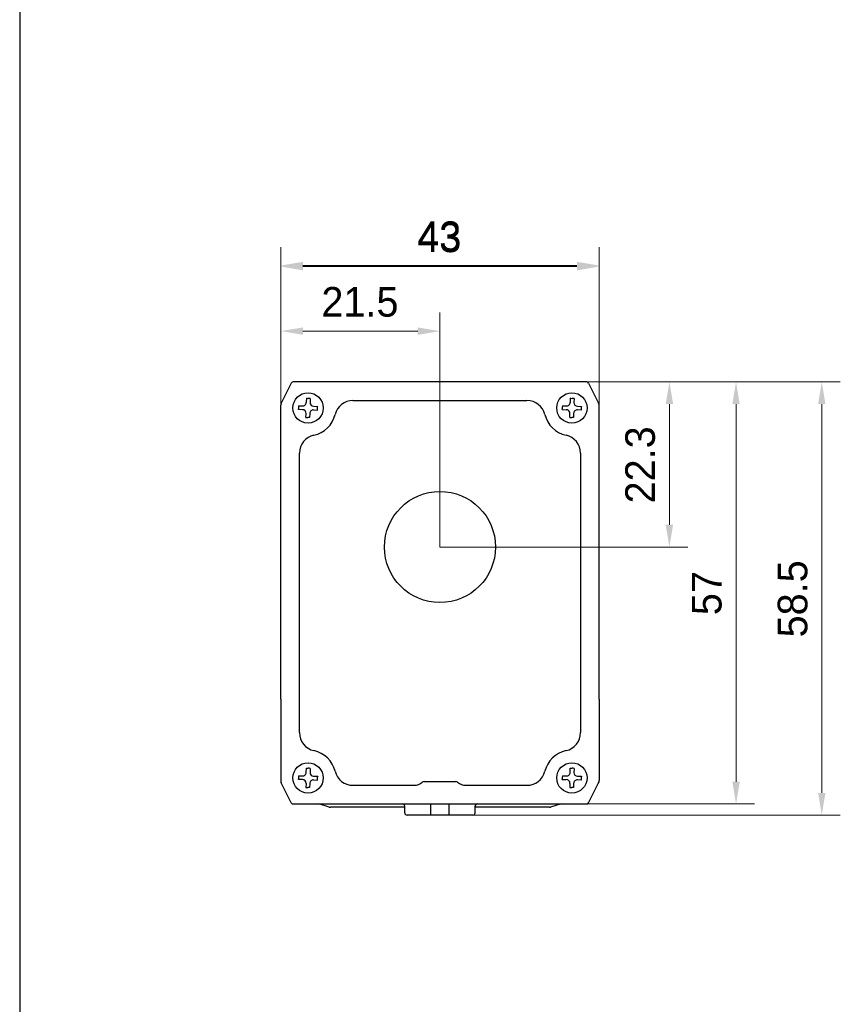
# Model space of a CAD drawing. Header units: millimetres. Extents: x 2329 to 5782, y 1296 to 2780.
# Tile 106 of 123: x 4667 to 4778, y 2252 to 2385. Entities that reach past the tile are written whole.
import ezdxf

# ---------------------------------------------------------------- set-up
doc = ezdxf.new("R2010")
doc.units = ezdxf.units.MM
doc.header["$LTSCALE"] = 0.3
for name, color, linetype in [('03_ALL_AXES', 7, 'Continuous'), ('09_ALL_ROUNDS', 7, 'Continuous'), ('20_ALL_FEATURES', 7, 'Continuous'), ('51__DRAFT_DIMS', 7, 'Continuous')]:
    doc.layers.add(name, color=color, linetype=linetype)
doc.styles.add('尺寸值样式', font='兰亭黑 GBK.TTF', dxfattribs={"height": 4})
doc.dimstyles.new('1直线标注', dxfattribs={"dimtxt": 4, "dimasz": 3, "dimexe": 2.5, "dimexo": 0, "dimtad": 1, "dimdec": 1, "dimdsep": 46, "dimtxsty": '尺寸值样式', "dimcen": 0, "dimclrd": 8, "dimclre": 8, "dimclrt": 7, "dimadec": 0, "dimazin": 0, "dimtp": 0.001, "dimtm": 0.001, "dimtfac": 1, "dimtdec": 1, "dimtmove": 0, "dimatfit": 0, "dimldrblk": '_FILLED', "dimfxl": 1, "dimtolj": 1, "dimlwd": 15, "dimlwe": 15, "dimarcsym": 0})

# ---------------------------------------------------------------- blocks, each defined once
blk = doc.blocks.new('*D285')
at = {"layer": '51__DRAFT_DIMS', "color": 8, "lineweight": 15}
for p, q in [((4702.65, 2319.36), (4702.65, 2353.99)), ((4745.65, 2319.36), (4745.65, 2353.99)), ((4705.65, 2351.49), (4742.65, 2351.49))]:
    blk.add_line(p, q, dxfattribs=at)
at = {"layer": '51__DRAFT_DIMS', "color": 8}
for points in [[(4705.65, 2351.99), (4705.65, 2350.99), (4702.65, 2351.49)], [(4742.65, 2350.99), (4742.65, 2351.99), (4745.65, 2351.49)]]:
    blk.add_solid(points, dxfattribs=at)
at = {"layer": 'Defpoints', "color": 0}
for p in [(4745.65, 2351.49), (4702.65, 2319.36), (4745.65, 2319.36)]:
    blk.add_point(p, dxfattribs=at)
at = {"layer": '51__DRAFT_DIMS', "color": 7, "insert": (4724.06, 2357.45), "char_height": 4, "attachment_point": 2, "line_spacing_factor": 0.9, "style": '尺寸值样式'}
blk.add_mtext('\\A1;43', dxfattribs=at)
blk = doc.blocks.new('_FILLED')
at = {"color": 0, "linetype": 'ByBlock'}
blk.add_solid([(0, 0), (-1, 0.167), (-1, -0.167)], dxfattribs=at)
blk = doc.blocks.new('*D286')
at = {"layer": '51__DRAFT_DIMS', "color": 8, "lineweight": 15}
for p, q in [((4702.65, 2319.36), (4702.65, 2345.13)), ((4724.15, 2313.48), (4724.15, 2345.13)), ((4705.65, 2342.63), (4721.15, 2342.63))]:
    blk.add_line(p, q, dxfattribs=at)
at = {"layer": '51__DRAFT_DIMS', "color": 8}
for points in [[(4705.65, 2343.13), (4705.65, 2342.13), (4702.65, 2342.63)], [(4721.15, 2342.13), (4721.15, 2343.13), (4724.15, 2342.63)]]:
    blk.add_solid(points, dxfattribs=at)
at = {"layer": 'Defpoints', "color": 0}
for p in [(4724.15, 2342.63), (4702.65, 2319.36), (4724.15, 2313.48)]:
    blk.add_point(p, dxfattribs=at)
at = {"layer": '51__DRAFT_DIMS', "color": 7, "insert": (4713.34, 2348.59), "char_height": 4, "attachment_point": 2, "line_spacing_factor": 0.9, "style": '尺寸值样式'}
blk.add_mtext('\\A1;21.5', dxfattribs=at)
blk = doc.blocks.new('*D287')
at = {"layer": '51__DRAFT_DIMS', "color": 8, "lineweight": 15}
for p, q in [((4743.96, 2335.78), (4757.64, 2335.78)), ((4755.14, 2332.78), (4755.14, 2316.48)), ((4724.15, 2313.48), (4757.64, 2313.48))]:
    blk.add_line(p, q, dxfattribs=at)
at = {"layer": '51__DRAFT_DIMS', "color": 8}
for points in [[(4755.64, 2332.78), (4754.64, 2332.78), (4755.14, 2335.78)], [(4754.64, 2316.48), (4755.64, 2316.48), (4755.14, 2313.48)]]:
    blk.add_solid(points, dxfattribs=at)
at = {"layer": 'Defpoints', "color": 0}
for p in [(4743.96, 2335.78), (4724.15, 2313.48), (4755.14, 2313.48)]:
    blk.add_point(p, dxfattribs=at)
at = {"layer": '51__DRAFT_DIMS', "color": 7, "insert": (4749.18, 2324.57), "char_height": 4, "attachment_point": 2, "rotation": 90, "line_spacing_factor": 0.9, "style": '尺寸值样式'}
blk.add_mtext('\\A1;22.3', dxfattribs=at)
blk = doc.blocks.new('*D288')
at = {"layer": '51__DRAFT_DIMS', "color": 8, "lineweight": 15}
for p, q in [((4743.96, 2335.78), (4766.64, 2335.78)), ((4764.14, 2332.78), (4764.14, 2281.78)), ((4743.96, 2278.78), (4766.64, 2278.78))]:
    blk.add_line(p, q, dxfattribs=at)
at = {"layer": '51__DRAFT_DIMS', "color": 8}
for points in [[(4764.64, 2332.78), (4763.64, 2332.78), (4764.14, 2335.78)], [(4763.64, 2281.78), (4764.64, 2281.78), (4764.14, 2278.78)]]:
    blk.add_solid(points, dxfattribs=at)
at = {"layer": 'Defpoints', "color": 0}
for p in [(4743.96, 2335.78), (4743.96, 2278.78), (4764.14, 2278.78)]:
    blk.add_point(p, dxfattribs=at)
at = {"layer": '51__DRAFT_DIMS', "color": 7, "insert": (4758.18, 2307.25), "char_height": 4, "attachment_point": 2, "rotation": 90, "line_spacing_factor": 0.9, "style": '尺寸值样式'}
blk.add_mtext('\\A1;57', dxfattribs=at)
blk = doc.blocks.new('*D289')
at = {"layer": '51__DRAFT_DIMS', "color": 8, "lineweight": 15}
for p, q in [((4743.96, 2335.78), (4778.22, 2335.78)), ((4775.72, 2332.78), (4775.72, 2280.28)), ((4728.6, 2277.28), (4778.22, 2277.28))]:
    blk.add_line(p, q, dxfattribs=at)
at = {"layer": '51__DRAFT_DIMS', "color": 8}
for points in [[(4776.22, 2332.78), (4775.22, 2332.78), (4775.72, 2335.78)], [(4775.22, 2280.28), (4776.22, 2280.28), (4775.72, 2277.28)]]:
    blk.add_solid(points, dxfattribs=at)
at = {"layer": 'Defpoints', "color": 0}
for p in [(4743.96, 2335.78), (4728.6, 2277.28), (4775.72, 2277.28)]:
    blk.add_point(p, dxfattribs=at)
at = {"layer": '51__DRAFT_DIMS', "color": 7, "insert": (4769.77, 2306.48), "char_height": 4, "attachment_point": 2, "rotation": 90, "line_spacing_factor": 0.9, "style": '尺寸值样式'}
blk.add_mtext('\\A1;58.5', dxfattribs=at)
blk = doc.blocks.new('*D334')
at = {"layer": '51__DRAFT_DIMS', "color": 8, "lineweight": 15}
for p, q in [((4702.65, 2319.36), (4702.65, 2353.99)), ((4745.65, 2319.36), (4745.65, 2353.99)), ((4705.65, 2351.49), (4742.65, 2351.49))]:
    blk.add_line(p, q, dxfattribs=at)
at = {"layer": '51__DRAFT_DIMS', "color": 8}
for points in [[(4705.65, 2351.99), (4705.65, 2350.99), (4702.65, 2351.49)], [(4742.65, 2350.99), (4742.65, 2351.99), (4745.65, 2351.49)]]:
    blk.add_solid(points, dxfattribs=at)
at = {"layer": 'Defpoints', "color": 0}
for p in [(4745.65, 2351.49), (4702.65, 2319.36), (4745.65, 2319.36)]:
    blk.add_point(p, dxfattribs=at)
at = {"layer": '51__DRAFT_DIMS', "color": 7, "insert": (4724.06, 2357.45), "char_height": 4, "attachment_point": 2, "line_spacing_factor": 0.9, "style": '尺寸值样式'}
blk.add_mtext('\\A1;43', dxfattribs=at)
blk = doc.blocks.new('*D335')
at = {"layer": '51__DRAFT_DIMS', "color": 8, "lineweight": 15}
for p, q in [((4702.65, 2319.21), (4702.65, 2353.84)), ((4745.65, 2319.21), (4745.65, 2353.84)), ((4705.65, 2351.34), (4742.65, 2351.34))]:
    blk.add_line(p, q, dxfattribs=at)
at = {"layer": '51__DRAFT_DIMS', "color": 8}
for points in [[(4705.65, 2351.84), (4705.65, 2350.84), (4702.65, 2351.34)], [(4742.65, 2350.84), (4742.65, 2351.84), (4745.65, 2351.34)]]:
    blk.add_solid(points, dxfattribs=at)
at = {"layer": 'Defpoints', "color": 0}
for p in [(4745.65, 2351.34), (4702.65, 2319.21), (4745.65, 2319.21)]:
    blk.add_point(p, dxfattribs=at)
at = {"layer": '51__DRAFT_DIMS', "color": 7, "insert": (4724.06, 2357.3), "char_height": 4, "attachment_point": 2, "line_spacing_factor": 0.9, "style": '尺寸值样式'}
blk.add_mtext('\\A1;43', dxfattribs=at)

msp = doc.modelspace()

# ---------------------------------------------------------------- linework, layer by layer
msp.add_line((4667.38352, 2517.65196), (4667.38352, 1985.80312))
at = {"layer": '03_ALL_AXES'}
msp.add_circle((4724.15003, 2313.47716), 7.5, dxfattribs=at)
at = {"layer": '09_ALL_ROUNDS'}
for p, q in [((4704.06709, 2335.61137), (4702.71894, 2332.91505)), ((4743.96464, 2335.7772), (4704.33542, 2335.7772)), ((4744.23297, 2335.61137), (4745.58113, 2332.91505)), ((4702.65001, 2321.60563), (4702.65001, 2332.62308)), ((4745.65005, 2321.60563), (4745.65005, 2332.62308)), ((4702.65001, 2292.94877), (4702.65001, 2281.93132)), ((4745.65005, 2292.94877), (4745.65005, 2281.93132)), ((4702.65098, 2281.93157), (4702.65001, 2281.93132)), ((4702.71992, 2281.63956), (4702.71894, 2281.63935)), ((4704.06709, 2278.94304), (4702.71894, 2281.63935)), ((4744.23297, 2278.94304), (4745.58113, 2281.63935)), ((4745.58015, 2281.63956), (4745.58113, 2281.63935)), ((4745.58124, 2281.63955), (4745.58606, 2281.64941)), ((4745.58606, 2281.64941), (4745.60565, 2281.69466)), ((4745.64909, 2281.93157), (4745.65005, 2281.93132)), ((4704.33542, 2278.7772), (4743.96464, 2278.7772)), ((4722.90003, 2277.2772), (4722.90003, 2278.7772)), ((4725.40003, 2277.2772), (4725.40003, 2278.7772)), ((4728.59978, 2277.2772), (4719.70029, 2277.2772))]:
    msp.add_line(p, q, dxfattribs=at)
msp.add_lwpolyline([(4702.69552, 2281.69231), (4702.69723, 2281.68754), (4702.71883, 2281.63955)], dxfattribs=at)
for centre, radius, start, end in [((4704.33542, 2335.4772), 0.3, 90, 153.4349488), ((4743.96464, 2335.4772), 0.3, 26.5650512, 90), ((4703.30289, 2332.62308), 0.65288, 153.4349488, 180), ((4744.99718, 2332.62308), 0.65288, 0, 26.5650512), ((4703.30289, 2281.93132), 0.65288, 180, 206.5650512), ((4744.99718, 2281.93132), 0.65288, 333.4349488, 0), ((4704.33542, 2279.0772), 0.3, 206.5650512, 270), ((4719.10003, 2278.4772), 0.3, 0, 90), ((4729.20003, 2278.4772), 0.3, 90, 180), ((4743.96464, 2279.0772), 0.3, 270, 333.4349488), ((4719.70003, 2277.5772), 0.3, 180, 270), ((4728.60003, 2277.5772), 0.3, 270, 0)]:
    msp.add_arc(centre, radius, start, end, dxfattribs=at)
at = {"layer": '20_ALL_FEATURES'}
for p, q in [((4706.10955, 2333.56345), (4706.09608, 2333.01421)), ((4706.10955, 2333.56345), (4706.19276, 2333.56161)), ((4706.19276, 2333.56161), (4706.35948, 2333.55765)), ((4706.6094, 2333.5512), (4706.59593, 2333.00196)), ((4741.75436, 2333.56345), (4741.7409, 2333.01421)), ((4741.75436, 2333.56345), (4741.83758, 2333.56161)), ((4741.83758, 2333.56161), (4742.00429, 2333.55765)), ((4742.25421, 2333.5512), (4742.24074, 2333.00196)), ((4705.03474, 2332.54008), (4705.58398, 2332.52662)), ((4707.08353, 2332.48986), (4707.63277, 2332.47639)), ((4707.63277, 2332.47639), (4707.63092, 2332.39307)), ((4712.39982, 2333.26631), (4735.90025, 2333.26631)), ((4740.67955, 2332.54008), (4741.22879, 2332.52662)), ((4742.72834, 2332.48986), (4743.27758, 2332.47639)), ((4743.27758, 2332.47639), (4743.27574, 2332.39307)), ((4705.02248, 2332.04023), (4705.02433, 2332.12354)), ((4705.57172, 2332.02677), (4705.02248, 2332.04023)), ((4706.04586, 2330.96542), (4706.05932, 2331.51466)), ((4706.46243, 2330.95502), (4706.29577, 2330.95897)), ((4706.54571, 2330.95317), (4706.46243, 2330.95502)), ((4706.55917, 2331.50241), (4706.54571, 2330.95317)), ((4707.07127, 2331.99001), (4707.62052, 2331.97654)), ((4740.6673, 2332.04023), (4740.66914, 2332.12354)), ((4740.6673, 2332.04023), (4741.21654, 2332.02677)), ((4741.69067, 2330.96542), (4741.70413, 2331.51466)), ((4742.10724, 2330.95502), (4741.94059, 2330.95897)), ((4742.19052, 2330.95317), (4742.10724, 2330.95502)), ((4742.20398, 2331.50241), (4742.19052, 2330.95317)), ((4743.26533, 2331.97654), (4742.71609, 2331.99001)), ((4705.16599, 2288.41108), (4705.16599, 2326.15442)), ((4743.13407, 2326.15442), (4743.13407, 2288.41108)), ((4702.65001, 2292.94877), (4702.65001, 2321.60563)), ((4745.65005, 2292.94877), (4745.65005, 2321.60563)), ((4706.09608, 2283.0539), (4706.10955, 2283.60314)), ((4706.10955, 2283.60314), (4706.19276, 2283.60129)), ((4706.19276, 2283.60129), (4706.35948, 2283.59733)), ((4706.6094, 2283.59088), (4706.59593, 2283.04164)), ((4741.7409, 2283.0539), (4741.75436, 2283.60314)), ((4741.75436, 2283.60314), (4741.83758, 2283.60129)), ((4741.83758, 2283.60129), (4742.00429, 2283.59733)), ((4742.25421, 2283.59089), (4742.24074, 2283.04165)), ((4705.02248, 2282.07991), (4705.02433, 2282.16322)), ((4705.57172, 2282.06645), (4705.02248, 2282.07991)), ((4705.03474, 2282.57976), (4705.58398, 2282.5663)), ((4707.07127, 2282.02969), (4707.62052, 2282.01622)), ((4707.08353, 2282.52954), (4707.63277, 2282.51607)), ((4707.63277, 2282.51607), (4707.63092, 2282.43276)), ((4722.00688, 2281.7983), (4726.29318, 2281.7983)), ((4740.6673, 2282.07992), (4740.66914, 2282.16322)), ((4740.6673, 2282.07992), (4741.21654, 2282.06645)), ((4740.67955, 2282.57977), (4741.22879, 2282.5663)), ((4743.26533, 2282.01623), (4742.71609, 2282.02969)), ((4742.72834, 2282.52954), (4743.27758, 2282.51608)), ((4743.27758, 2282.51608), (4743.27574, 2282.43276)), ((4706.05932, 2281.55435), (4706.04586, 2281.0051)), ((4706.46243, 2280.9947), (4706.29577, 2280.99866)), ((4706.54571, 2280.99285), (4706.46243, 2280.9947)), ((4706.55917, 2281.54209), (4706.54571, 2280.99285)), ((4712.39982, 2281.2983), (4720.68401, 2281.2983)), ((4727.61606, 2281.2983), (4735.90025, 2281.2983)), ((4741.70413, 2281.55435), (4741.69067, 2281.00511)), ((4742.10724, 2280.9947), (4741.94059, 2280.99866)), ((4742.19052, 2280.99285), (4742.10724, 2280.9947)), ((4742.20398, 2281.5421), (4742.19052, 2280.99285)), ((4709.20449, 2278.3491), (4707.77749, 2278.7772)), ((4719.40003, 2278.32801), (4709.34817, 2278.32801)), ((4719.40003, 2277.5772), (4719.40003, 2278.4772)), ((4728.90003, 2277.5772), (4728.90003, 2278.4772)), ((4738.94817, 2278.32801), (4728.90003, 2278.32801)), ((4740.51885, 2278.7772), (4739.09184, 2278.3491))]:
    msp.add_line(p, q, dxfattribs=at)
for centre in [(4706.32763, 2332.2581), (4741.97244, 2332.2581), (4706.32763, 2282.29778), (4741.97244, 2282.29779)]:
    msp.add_circle(centre, 2.05, dxfattribs=at)
for centre, radius, start, end in [((4704.34919, 2250.77787), 82.80418, 88.4358699, 88.6088559), ((4739.994, 2250.77787), 82.80418, 88.4358699, 88.6088559), ((4793.29219, 2330.12689), 88.29044, 178.4337724, 178.704171), ((4705.59623, 2333.02647), 0.5, 268.5957173, 358.5957174), ((4707.09578, 2332.98971), 0.5, 178.5957174, 268.5957173), ((4619.35592, 2334.38991), 88.29758, 358.4337852, 358.7041557), ((4712.39982, 2330.78269), 2.48405, 90, 166.3003551), ((4735.90025, 2330.78269), 2.48405, 13.6996449, 90), ((4828.937, 2330.12689), 88.29044, 178.4337724, 178.704171), ((4741.24105, 2333.02647), 0.5, 268.5957173, 358.5957174), ((4742.74059, 2332.98971), 0.5, 178.5957174, 268.5957173), ((4655.00074, 2334.38991), 88.29758, 358.4337852, 358.7041557), ((4705.55947, 2331.52692), 0.5, 358.5957174, 88.5957173), ((4708.31216, 2413.98744), 83.05294, 268.4363487, 268.6088166), ((4707.05902, 2331.49016), 0.5, 88.5957173, 178.5957174), ((4706.32763, 2332.26289), 3.76597, 282.2152152, 346.3003549), ((4741.97244, 2332.26289), 3.76597, 193.6996451, 257.7847848), ((4741.20428, 2331.52692), 0.5, 358.5957174, 88.5957173), ((4743.95698, 2413.98744), 83.05294, 268.4363487, 268.6088166), ((4742.70383, 2331.49016), 0.5, 88.5957173, 178.5957174), ((4707.65003, 2326.1544), 2.48405, 102.2152151, 179.9996054), ((4740.65004, 2326.1544), 2.48405, 0.0003946, 77.7847849), ((4707.65003, 2288.41106), 2.48403, 179.9996007, 257.7847849), ((4740.65004, 2288.41106), 2.48403, 282.2152151, 0.0003993), ((4706.32763, 2282.30256), 3.76594, 13.6996451, 77.7847848), ((4741.97244, 2282.30256), 3.76594, 102.2152152, 166.3003549), ((4705.59623, 2283.06615), 0.5, 268.5957173, 358.5957174), ((4704.34919, 2200.81756), 82.80418, 88.4358699, 88.6088559), ((4707.09578, 2283.02939), 0.5, 178.5957174, 268.5957173), ((4712.39982, 2283.78276), 2.48403, 193.6996449, 270), ((4735.90025, 2283.78276), 2.48403, 270, 346.3003551), ((4741.24105, 2283.06615), 0.5, 268.5957173, 358.5957174), ((4739.994, 2200.81756), 82.80418, 88.4358699, 88.6088559), ((4742.74059, 2283.02939), 0.5, 178.5957174, 268.5957173), ((4793.29219, 2280.16657), 88.29044, 178.4337724, 178.704171), ((4705.55947, 2281.5666), 0.5, 358.5957174, 88.5957173), ((4707.05902, 2281.52984), 0.5, 88.5957173, 178.5957174), ((4619.35592, 2284.42959), 88.29758, 358.4337852, 358.7041557), ((4720.68401, 2282.93277), 1.63403, 270, 311.4095734), ((4722.00688, 2281.43276), 0.36596, 90, 131.4095734), ((4726.29318, 2281.43276), 0.36596, 48.5904266, 90), ((4727.61606, 2282.93277), 1.63403, 228.5904266, 270), ((4828.937, 2280.16658), 88.29044, 178.4337724, 178.704171), ((4741.20428, 2281.5666), 0.5, 358.5957174, 88.5957173), ((4742.70383, 2281.52984), 0.5, 88.5957173, 178.5957174), ((4655.00074, 2284.4296), 88.29758, 358.4337852, 358.7041557), ((4708.31216, 2364.02712), 83.05294, 268.4363487, 268.6088166), ((4743.95698, 2364.02712), 83.05294, 268.4363487, 268.6088166), ((4709.34817, 2278.82801), 0.5, 253.3007558, 270), ((4738.94817, 2278.82801), 0.5, 270, 286.6992442)]:
    msp.add_arc(centre, radius, start, end, dxfattribs=at)

# ---------------------------------------------------------------- dimensions: what is measured, and where the dimension line sits
at = {"layer": '51__DRAFT_DIMS'}
for base, p1, p2, picture, middle in [((4745.65005, 2351.49176), (4702.65001, 2319.36299), (4745.65005, 2319.36299), '*D285', (4724.05922, 2351.49176)), ((4745.65005, 2351.49176), (4702.65001, 2319.36299), (4745.65005, 2319.36299), '*D334', (4724.05922, 2351.49176)), ((4745.65005, 2351.33668), (4702.65001, 2319.20791), (4745.65005, 2319.20791), '*D335', (4724.05922, 2351.33668)), ((4724.15003, 2342.63265), (4702.65001, 2319.36299), (4724.15003, 2313.47716), '*D286', (4713.3385, 2342.63265))]:
    dim = msp.add_linear_dim(base=base, p1=p1, p2=p2, dimstyle='1直线标注', dxfattribs=at)
    dim.commit()
    dim.dimension.update_dxf_attribs({"geometry": picture, "text_midpoint": middle, "dimtype": 160})
for base, p2, picture, middle in [((4755.13994, 2313.47716), (4724.15003, 2313.47716), '*D287', (4755.13994, 2324.56566)), ((4775.724, 2277.2772), (4728.60003, 2277.2772), '*D289', (4775.724, 2306.48326)), ((4764.13958, 2278.7772), (4743.96464, 2278.7772), '*D288', (4764.13958, 2307.25084))]:
    dim = msp.add_linear_dim(base=base, p1=(4743.96464, 2335.7772), p2=p2, angle=270, dimstyle='1直线标注', dxfattribs=at)
    dim.commit()
    dim.dimension.update_dxf_attribs({"geometry": picture, "text_midpoint": middle, "dimtype": 160})

doc.saveas('drawing.dxf')
